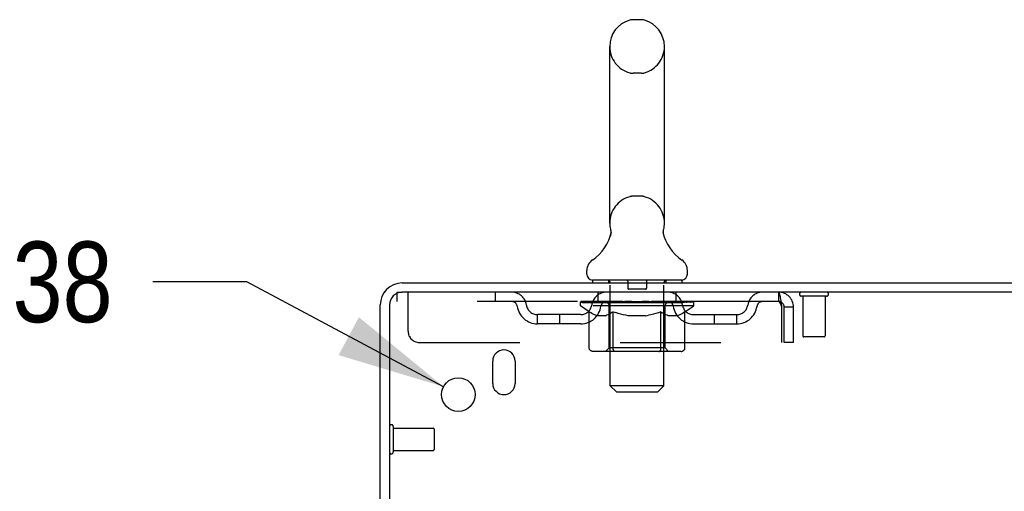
# Model space of a CAD drawing. Header units: inches. Extents: x 0 to 204, y 0 to 132.
# Tile 109 of 112: x 110 to 121, y 87 to 92. Entities that reach past the tile are written whole.
import ezdxf

# ---------------------------------------------------------------- set-up
doc = ezdxf.new("R2010")
doc.units = ezdxf.units.IN
doc.header["$LTSCALE"] = 11.243375
doc.header["$MEASUREMENT"] = 0
doc.linetypes.add('HIDDEN', pattern=[0.2, 0.1, -0.1])
doc.layers.get('0').update_dxf_attribs({"linetype": 'CONTINUOUS'})
doc.layers.add('DEFAULT_2', color=8, linetype='HIDDEN')
doc.layers.add('DIMENSIONS', color=7, linetype='CONTINUOUS')
doc.styles.get("Standard").update_dxf_attribs({"font": 'arial.ttf'})
doc.styles.add('TEXTSTYLE_1', font='gdt', dxfattribs={"width": 0.8})
doc.dimstyles.new('DIMSTYLE_2', dxfattribs={"dimtxt": 0.901875, "dimasz": 1.2025, "dimexe": 0.09, "dimexo": 0.07, "dimgap": 0.09, "dimtad": 0, "dimtih": 1, "dimtoh": 1, "dimzin": 4, "dimdsep": 46, "dimtxsty": 'Standard', "dimblk": '_FILLED', "dimblk1": '_FILLED', "dimblk2": '_FILLED', "dimcen": 0.09, "dimadec": 3, "dimazin": 1, "dimtfac": 1, "dimtdec": 3, "dimtofl": 0, "dimtmove": 0, "dimatfit": 1, "dimldrblk": '_FILLED', "dimfxl": 0, "dimtolj": 1, "dimtzin": 4, "dimarcsym": 0})

# ---------------------------------------------------------------- blocks, each defined once
blk = doc.blocks.new('_FILLED')
at = {"color": 0, "linetype": 'ByBlock'}
blk.add_solid([(0, 0), (-1, 0.2), (-1, -0.2)], dxfattribs=at)
blk = doc.blocks.new('*D23')
at = {"layer": 'DIMENSIONS', "color": 2, "linetype": 'Continuous'}
for p, q in [((112.937, 89.301), (111.885, 89.301)), ((115.137, 88.128), (112.937, 89.301))]:
    blk.add_line(p, q, dxfattribs=at)
at = {"layer": 'DIMENSIONS', "color": 2, "linetype": 'Continuous', "xscale": 1.2025, "yscale": 1.2025, "zscale": 1.2025, "rotation": 331.9294778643}
blk.add_blockref('_FILLED', (115.137, 88.128), dxfattribs=at)
at = {"layer": 'DIMENSIONS', "color": 2, "linetype": 'Continuous', "insert": (111.434, 89.752), "char_height": 0.90187, "width": 2.95261, "attachment_point": 3, "line_spacing_factor": 0.9, "style": 'TEXTSTYLE_1'}
blk.add_mtext('{\\fgdt;n}\\fArial;.38', dxfattribs=at)

msp = doc.modelspace()

# ---------------------------------------------------------------- linework, layer by layer
at = {"color": 7, "linetype": 'Continuous'}
for p, q in [((117.346, 92.235), (117.259, 92.235)), ((116.996, 89.96), (116.996, 91.935)), ((117.608, 89.96), (117.608, 91.935)), ((117.003, 89.817), (117.001, 89.812)), ((117.597, 89.871), (117.598, 89.876)), ((117.597, 89.866), (117.597, 89.871)), ((117.597, 89.861), (117.597, 89.866)), ((117.597, 89.856), (117.597, 89.861)), ((117.597, 89.851), (117.597, 89.856)), ((117.597, 89.846), (117.597, 89.851)), ((117.598, 89.841), (117.597, 89.846)), ((117.598, 89.876), (117.599, 89.881)), ((117.598, 89.836), (117.598, 89.841)), ((117.599, 89.831), (117.598, 89.836)), ((117.599, 89.886), (117.6, 89.89)), ((117.6, 89.827), (117.599, 89.831)), ((117.601, 89.823), (117.6, 89.827)), ((116.74, 89.389), (116.74, 89.428)), ((117.865, 89.389), (117.865, 89.428)), ((116.802, 89.32), (116.802, 89.29)), ((117.802, 89.32), (116.802, 89.32)), ((117.802, 89.32), (117.802, 89.29))]:
    msp.add_line(p, q, dxfattribs=at)
at = {"color": 3, "linetype": 'Continuous'}
for p, q in [((114.674, 89.29), (132.375, 89.29)), ((132.337, 89.186), (114.674, 89.186)), ((114.427, 85.894), (114.427, 89.043)), ((114.531, 89.043), (114.531, 85.882)), ((115.687, 88.165), (115.687, 88.415)), ((115.937, 88.415), (115.937, 88.165))]:
    msp.add_line(p, q, dxfattribs=at)
at = {"color": 7, "linetype": 'Continuous'}
for points in [[(117.005, 89.89), (117.006, 89.886), (117.006, 89.881), (117.007, 89.876), (117.008, 89.871), (117.008, 89.866), (117.008, 89.861), (117.008, 89.856), (117.008, 89.851), (117.008, 89.846), (117.007, 89.841), (117.007, 89.836), (117.006, 89.832), (117.005, 89.827), (117.004, 89.822), (117.003, 89.817)], [(117.599, 89.881), (117.599, 89.886), (117.6, 89.89)]]:
    msp.add_lwpolyline(points, dxfattribs=at)
at = {"color": 3, "linetype": 'Continuous'}
msp.add_circle((115.302, 88.04), 0.188, dxfattribs=at)
at = {"color": 7, "linetype": 'Continuous'}
for centre, radius, start, end in [((117.302, 91.935), 0.306, 105.6303, 180), ((117.259, 92.091), 0.144, 90, 105.6303), ((117.346, 92.091), 0.144, 74.3697, 90), ((117.302, 91.935), 0.306, 0, 74.3697), ((117.302, 89.96), 0.306, 180, 193.2053), ((117.302, 89.96), 0.306, 346.7947, 360), ((116.505, 89.976), 0.523, 304.6624, 347.2389), ((118.1, 89.976), 0.523, 192.7611, 235.3376), ((116.884, 89.428), 0.144, 124.6624, 180), ((117.721, 89.428), 0.144, 360, 55.3376), ((116.809, 89.389), 0.069, 180, 265), ((117.796, 89.389), 0.069, 275, 360)]:
    msp.add_arc(centre, radius, start, end, dxfattribs=at)
at = {"color": 3, "linetype": 'Continuous'}
for centre, radius, start, end in [((114.674, 89.043), 0.246, 90, 180), ((114.674, 89.043), 0.142, 90, 180), ((115.812, 88.415), 0.125, 0, 180), ((115.812, 88.165), 0.125, 180, 360)]:
    msp.add_arc(centre, radius, start, end, dxfattribs=at)
at = {"layer": 'DEFAULT_2', "color": 8, "linetype": 'HIDDEN'}
for p, q in [((117.346, 91.635), (117.259, 91.635)), ((117.346, 90.26), (117.259, 90.26)), ((116.982, 89.32), (116.982, 89.29)), ((117.002, 88.139), (117.002, 89.29)), ((117.197, 89.31), (117.197, 89.23)), ((117.407, 89.31), (117.407, 89.23)), ((117.602, 88.139), (117.602, 89.29)), ((117.622, 89.32), (117.622, 89.29)), ((114.615, 89.186), (114.615, 89.082)), ((114.615, 89.186), (114.674, 89.186)), ((114.74, 88.748), (114.74, 89.186)), ((115.715, 89.186), (115.715, 89.082)), ((116.865, 89.082), (116.865, 89.186)), ((117.397, 89.22), (117.207, 89.22)), ((117.74, 89.082), (117.74, 89.186)), ((118.885, 89.186), (118.885, 89.082)), ((118.888, 89.185), (118.885, 89.186)), ((119.423, 89.143), (119.139, 89.143)), ((119.157, 89.143), (119.157, 88.696)), ((119.405, 89.143), (119.405, 88.696)), ((118.885, 89.082), (114.615, 89.082)), ((116.669, 89.035), (116.669, 89.075)), ((116.669, 89.075), (116.976, 89.075)), ((116.766, 88.967), (116.669, 89.035)), ((117.936, 89.035), (116.669, 89.035)), ((116.67, 89.075), (116.67, 89.079)), ((116.791, 89.078), (116.67, 89.079)), ((116.679, 89.075), (116.679, 89.082)), ((116.688, 89.072), (116.688, 89.075)), ((116.688, 89.072), (117.917, 89.072)), ((116.696, 89.072), (116.696, 89.075)), ((116.697, 89.072), (116.697, 89.075)), ((116.707, 89.075), (116.707, 89.082)), ((116.724, 89.072), (116.724, 89.075)), ((116.726, 89.072), (116.726, 89.075)), ((116.754, 89.075), (116.754, 89.082)), ((116.769, 89.072), (116.769, 89.075)), ((116.771, 89.072), (116.771, 89.075)), ((116.791, 89.075), (116.791, 89.078)), ((116.817, 89.075), (116.817, 89.082)), ((116.819, 89.072), (116.819, 89.075)), ((116.819, 89.072), (116.819, 89.075)), ((116.822, 89.072), (116.822, 89.075)), ((116.83, 89.072), (116.83, 89.075)), ((116.83, 89.072), (116.83, 89.075)), ((116.833, 89.072), (116.833, 89.075)), ((116.836, 89.072), (116.836, 89.076)), ((116.841, 89.072), (116.841, 89.075)), ((116.855, 89.072), (116.855, 89.075)), ((116.873, 89.072), (116.873, 89.075)), ((116.874, 89.072), (116.874, 89.077)), ((116.894, 89.072), (116.894, 89.075)), ((116.894, 89.072), (116.894, 89.075)), ((116.895, 89.075), (116.895, 89.082)), ((116.905, 89.072), (116.905, 89.075)), ((116.909, 89.072), (116.909, 89.075)), ((116.919, 89.072), (116.919, 89.075)), ((116.93, 89.072), (116.93, 89.079)), ((116.945, 89.072), (116.945, 89.075)), ((116.948, 89.072), (116.948, 89.075)), ((116.976, 89.072), (116.976, 89.075)), ((117.043, 89.075), (116.981, 89.075)), ((116.986, 89.075), (116.986, 89.082)), ((116.99, 88.563), (116.99, 89.032)), ((116.993, 89.072), (116.993, 89.075)), ((116.997, 89.072), (116.997, 89.075)), ((117.003, 89.072), (117.003, 89.08)), ((117.007, 89.072), (117.007, 89.075)), ((117.018, 89.072), (117.018, 89.075)), ((117.043, 89.072), (117.043, 89.075)), ((117.117, 89.075), (117.058, 89.075)), ((117.079, 89.072), (117.079, 89.075)), ((117.086, 89.075), (117.086, 89.082)), ((117.09, 89.072), (117.09, 89.075)), ((117.092, 89.072), (117.092, 89.081)), ((117.095, 89.072), (117.095, 89.075)), ((117.102, 89.072), (117.102, 89.075)), ((117.117, 89.072), (117.117, 89.075)), ((117.198, 89.075), (117.143, 89.075)), ((117.157, 89.072), (117.157, 89.075)), ((117.188, 89.075), (117.302, 89.082)), ((117.193, 89.075), (117.193, 89.082)), ((117.193, 89.081), (117.193, 89.082)), ((117.193, 89.075), (117.193, 89.081)), ((117.193, 89.072), (117.193, 89.075)), ((117.197, 89.072), (117.197, 89.075)), ((117.198, 89.072), (117.198, 89.075)), ((117.198, 89.072), (117.198, 89.075)), ((117.282, 89.075), (117.233, 89.075)), ((117.239, 89.072), (117.239, 89.075)), ((117.282, 89.072), (117.282, 89.075)), ((117.3, 89.075), (117.3, 89.075)), ((117.3, 89.072), (117.3, 89.075)), ((117.3, 89.072), (117.3, 89.075)), ((117.302, 89.075), (117.302, 89.082)), ((117.302, 89.082), (117.417, 89.075)), ((117.305, 89.072), (117.305, 89.075)), ((117.305, 89.072), (117.305, 89.075)), ((117.305, 89.075), (117.305, 89.075)), ((117.323, 89.072), (117.323, 89.075)), ((117.323, 89.075), (117.372, 89.075)), ((117.366, 89.072), (117.366, 89.075)), ((117.407, 89.072), (117.407, 89.075)), ((117.407, 89.072), (117.407, 89.075)), ((117.407, 89.075), (117.462, 89.075)), ((117.408, 89.072), (117.408, 89.075)), ((117.412, 89.075), (117.412, 89.082)), ((117.412, 89.081), (117.412, 89.082)), ((117.412, 89.075), (117.412, 89.081)), ((117.412, 89.072), (117.412, 89.075)), ((117.448, 89.072), (117.448, 89.075)), ((117.488, 89.072), (117.488, 89.075)), ((117.488, 89.075), (117.547, 89.075)), ((117.503, 89.072), (117.503, 89.075)), ((117.51, 89.072), (117.51, 89.075)), ((117.513, 89.072), (117.513, 89.081)), ((117.515, 89.072), (117.515, 89.075)), ((117.519, 89.075), (117.519, 89.082)), ((117.526, 89.072), (117.526, 89.075)), ((117.562, 89.072), (117.562, 89.075)), ((117.562, 89.075), (117.624, 89.075)), ((117.587, 89.072), (117.587, 89.075)), ((117.597, 89.072), (117.597, 89.075)), ((117.602, 89.072), (117.602, 89.08)), ((117.608, 89.072), (117.608, 89.075)), ((117.612, 89.072), (117.612, 89.075)), ((117.615, 88.563), (117.615, 89.032)), ((117.619, 89.075), (117.619, 89.082)), ((117.629, 89.072), (117.629, 89.075)), ((117.629, 89.075), (117.831, 89.075)), ((117.657, 89.072), (117.657, 89.075)), ((117.66, 89.072), (117.66, 89.075)), ((117.675, 89.072), (117.675, 89.079)), ((117.686, 89.072), (117.686, 89.075)), ((117.696, 89.072), (117.696, 89.075)), ((117.7, 89.072), (117.7, 89.075)), ((117.71, 89.075), (117.71, 89.082)), ((117.711, 89.072), (117.711, 89.075)), ((117.711, 89.072), (117.711, 89.075)), ((117.731, 89.072), (117.731, 89.077)), ((117.732, 89.072), (117.732, 89.075)), ((117.75, 89.072), (117.75, 89.075)), ((117.764, 89.072), (117.764, 89.075)), ((117.769, 89.072), (117.769, 89.076)), ((117.772, 89.072), (117.772, 89.075)), ((117.775, 89.072), (117.775, 89.075)), ((117.775, 89.072), (117.775, 89.075)), ((117.783, 89.072), (117.783, 89.075)), ((117.785, 89.072), (117.785, 89.075)), ((117.786, 89.072), (117.786, 89.075)), ((117.788, 89.075), (117.788, 89.082)), ((117.834, 89.072), (117.834, 89.075)), ((117.836, 89.072), (117.836, 89.075)), ((117.836, 88.965), (117.936, 89.035)), ((117.851, 89.075), (117.851, 89.082)), ((117.879, 89.072), (117.879, 89.075)), ((117.881, 89.072), (117.881, 89.075)), ((117.898, 89.075), (117.898, 89.082)), ((117.908, 89.072), (117.908, 89.075)), ((117.909, 89.072), (117.909, 89.075)), ((117.917, 89.072), (117.917, 89.075)), ((117.926, 89.075), (117.926, 89.082)), ((117.936, 89.035), (117.936, 89.082)), ((118.918, 89.019), (118.918, 88.623)), ((118.948, 88.623), (118.948, 89.019)), ((119.052, 89.019), (118.948, 89.019)), ((119.052, 88.623), (119.052, 89.019)), ((116.188, 88.831), (116.188, 88.935)), ((116.671, 88.935), (116.188, 88.935)), ((116.438, 88.831), (116.438, 88.935)), ((116.766, 88.56), (116.766, 88.967)), ((116.766, 88.967), (116.781, 88.957)), ((116.796, 88.948), (116.781, 88.957)), ((116.81, 88.94), (116.796, 88.948)), ((116.825, 88.933), (116.81, 88.94)), ((116.839, 88.928), (116.825, 88.934)), ((116.853, 88.923), (116.839, 88.928)), ((116.947, 88.923), (116.853, 88.923)), ((116.947, 88.923), (116.961, 88.928)), ((116.976, 88.933), (116.961, 88.928)), ((116.99, 88.94), (116.975, 88.933)), ((117.004, 88.948), (116.99, 88.94)), ((117.019, 88.957), (117.004, 88.948)), ((117.034, 88.967), (117.019, 88.957)), ((117.034, 88.56), (117.034, 88.967)), ((117.034, 88.967), (117.063, 88.957)), ((117.092, 88.948), (117.063, 88.957)), ((117.12, 88.94), (117.091, 88.948)), ((117.148, 88.934), (117.119, 88.94)), ((117.176, 88.928), (117.148, 88.934)), ((117.203, 88.923), (117.176, 88.928)), ((117.401, 88.923), (117.203, 88.923)), ((117.401, 88.923), (117.429, 88.928)), ((117.457, 88.933), (117.429, 88.928)), ((117.484, 88.94), (117.456, 88.933)), ((117.512, 88.948), (117.484, 88.94)), ((117.54, 88.956), (117.512, 88.948)), ((117.569, 88.966), (117.54, 88.956)), ((117.569, 88.56), (117.569, 88.966)), ((117.569, 88.966), (117.583, 88.956)), ((117.597, 88.948), (117.583, 88.956)), ((117.611, 88.94), (117.597, 88.948)), ((117.624, 88.934), (117.61, 88.94)), ((117.638, 88.928), (117.624, 88.934)), ((117.651, 88.923), (117.638, 88.928)), ((117.755, 88.923), (117.651, 88.923)), ((117.755, 88.923), (117.768, 88.928)), ((117.782, 88.934), (117.768, 88.928)), ((117.795, 88.94), (117.782, 88.933)), ((117.809, 88.948), (117.795, 88.94)), ((117.823, 88.956), (117.809, 88.947)), ((117.836, 88.965), (117.822, 88.956)), ((117.836, 88.56), (117.836, 88.965)), ((117.934, 88.935), (118.417, 88.935)), ((118.167, 88.831), (118.167, 88.935)), ((118.417, 88.831), (118.417, 88.935)), ((116.671, 88.831), (116.188, 88.831)), ((117.934, 88.831), (118.417, 88.831)), ((119.395, 88.686), (119.167, 88.686)), ((114.865, 88.623), (118.918, 88.623)), ((119.052, 88.623), (118.948, 88.623)), ((117.794, 88.523), (116.809, 88.523)), ((116.99, 88.563), (116.95, 88.523)), ((117.615, 88.563), (116.99, 88.563)), ((117.547, 88.523), (117.55, 88.524)), ((117.555, 88.526), (117.558, 88.528)), ((117.558, 88.528), (117.56, 88.53)), ((117.615, 88.563), (117.655, 88.523)), ((117.071, 88.07), (117.002, 88.139)), ((117.602, 88.139), (117.002, 88.139)), ((117.533, 88.07), (117.602, 88.139)), ((117.071, 88.07), (117.533, 88.07)), ((114.574, 87.682), (114.574, 87.398)), ((114.574, 87.664), (115.021, 87.664)), ((115.031, 87.654), (115.031, 87.426)), ((114.574, 87.416), (115.021, 87.416))]:
    msp.add_line(p, q, dxfattribs=at)
for points in [[(118.888, 89.185), (118.89, 89.181), (118.893, 89.176), (118.895, 89.169), (118.897, 89.16), (118.9, 89.149), (118.902, 89.137), (118.904, 89.123), (118.907, 89.107), (118.909, 89.091), (118.911, 89.074), (118.914, 89.056), (118.916, 89.037), (118.918, 89.019)], [(118.893, 89.078), (118.89, 89.08), (118.888, 89.081), (118.885, 89.082)], [(118.893, 89.078), (118.895, 89.075), (118.897, 89.072), (118.9, 89.068), (118.902, 89.063), (118.904, 89.058), (118.907, 89.052), (118.909, 89.046), (118.911, 89.039), (118.914, 89.033), (118.916, 89.026), (118.918, 89.019)], [(116.809, 88.523), (116.804, 88.524), (116.799, 88.524), (116.794, 88.526), (116.789, 88.528), (116.784, 88.53), (116.78, 88.533), (116.776, 88.537), (116.773, 88.541), (116.77, 88.545), (116.768, 88.55), (116.767, 88.555), (116.766, 88.56)], [(117.055, 88.523), (117.052, 88.524), (117.05, 88.524), (117.047, 88.526), (117.045, 88.528), (117.043, 88.53), (117.041, 88.533), (117.039, 88.537), (117.037, 88.541), (117.036, 88.545), (117.035, 88.55), (117.034, 88.555), (117.034, 88.56)], [(117.55, 88.524), (117.553, 88.524), (117.555, 88.526)], [(117.56, 88.53), (117.562, 88.533), (117.564, 88.537), (117.566, 88.541), (117.567, 88.545)], [(117.562, 88.533), (117.564, 88.537), (117.566, 88.541)], [(117.567, 88.545), (117.568, 88.55), (117.569, 88.555), (117.569, 88.56)], [(117.568, 88.55), (117.569, 88.555), (117.569, 88.56)], [(117.794, 88.523), (117.799, 88.524), (117.804, 88.524), (117.809, 88.526), (117.814, 88.528), (117.818, 88.53), (117.823, 88.533), (117.827, 88.537), (117.83, 88.541), (117.833, 88.545), (117.835, 88.55), (117.836, 88.555), (117.836, 88.56)]]:
    msp.add_lwpolyline(points, dxfattribs=at)
for centre, radius, start, end in [((117.302, 91.935), 0.306, 180, 254.3697), ((117.302, 91.935), 0.306, 285.6303, 360), ((117.259, 91.779), 0.144, 254.3697, 270), ((117.346, 91.779), 0.144, 270, 285.6303), ((117.302, 89.96), 0.306, 105.6303, 180), ((117.259, 90.116), 0.144, 90, 105.6303), ((117.346, 90.116), 0.144, 74.3697, 90), ((117.302, 89.96), 0.306, 0, 74.3697), ((116.809, 89.389), 0.069, 265, 270), ((116.972, 89.29), 0.03, 0, 90), ((117.187, 89.31), 0.01, 0, 90), ((117.417, 89.31), 0.01, 90, 180), ((117.632, 89.29), 0.03, 90, 180), ((117.796, 89.389), 0.069, 270, 275), ((115.899, 89.019), 0.167, 8.0716, 90), ((116.96, 89.019), 0.167, 90, 171.9284), ((117.207, 89.23), 0.01, 180, 270), ((117.397, 89.23), 0.01, 270, 360), ((117.645, 89.019), 0.167, 8.0716, 90), ((118.706, 89.019), 0.167, 90, 171.9284), ((118.885, 89.019), 0.167, 0, 90), ((119.139, 89.164), 0.0215, 90, 270), ((119.423, 89.164), 0.0215, 270, 90), ((115.899, 89.019), 0.0625, 7.9863, 90), ((116.188, 89.06), 0.229, 187.9863, 270), ((116.188, 89.06), 0.125, 188.0716, 270), ((116.671, 89.06), 0.125, 270, 351.9284), ((116.671, 89.06), 0.229, 270, 352.0137), ((116.96, 89.019), 0.0625, 90, 172.0137), ((116.95, 89.032), 0.0398, 0, 90), ((117.655, 89.032), 0.0398, 90, 180), ((117.645, 89.019), 0.0625, 7.9863, 90), ((117.934, 89.06), 0.229, 187.9863, 270), ((117.934, 89.06), 0.125, 188.0716, 270), ((118.417, 89.06), 0.125, 270, 351.9284), ((118.417, 89.06), 0.229, 270, 352.0137), ((118.706, 89.019), 0.0625, 90, 172.0137), ((118.885, 89.019), 0.063, 0, 90), ((114.865, 88.748), 0.125, 180, 270), ((119.167, 88.696), 0.01, 180, 270), ((119.395, 88.696), 0.01, 270, 360), ((114.553, 87.682), 0.0215, 0, 180), ((115.021, 87.654), 0.01, 0, 90), ((114.553, 87.398), 0.0215, 180, 360), ((115.021, 87.426), 0.01, 270, 360)]:
    msp.add_arc(centre, radius, start, end, dxfattribs=at)
for centre, major_axis, ratio, start_param, end_param in [((117.302, 89.082), (0.633, 0.007), 0.05963, 9.249616, 9.431313), ((117.302, 89.082), (0.633, 0), 0.060556, -3.083241, -2.96706), ((117.302, 89.082), (0.633, 0.013), 0.05688, 2.791345, 2.965878), ((116.694, 89.07), (0.198, -0.002), 0.05963, 0.605815, 1.645666), ((116.625, 89.07), (0.198, 0.002), 0.05963, 0.25549, 1.295341), ((117.302, 89.082), (0.633, -0.007), 0.05963, -2.96643, -2.791898), ((116.625, 89.063), (0.198, 0.004), 0.05688, 1.20151, 1.294789), ((116.694, 89.063), (0.198, 0), 0.060556, 1.551758, 1.645036), ((116.649, 89.063), (0.198, 0.002), 0.05963, 1.170259, 1.376596), ((116.695, 89.065), (0.164, 0.002), 0.05963, 1.065228, 1.614276), ((116.675, 89.065), (0.164, 0.003), 0.05688, 0.890143, 1.43919), ((116.733, 89.065), (0.164, 0), 0.060556, 1.240391, 1.789438), ((117.302, 89.082), (0.633, 0.019), 0.052395, 2.616403, 2.790936), ((116.756, 89.07), (0.198, -0.004), 0.05688, 0.7809, 1.820751), ((116.621, 89.07), (0.198, 0.004), 0.05688, 0.080405, 1.120256), ((117.302, 89.082), (0.633, -0.013), 0.05688, -2.791345, -2.616812), ((116.621, 89.063), (0.198, 0.006), 0.052395, 1.026568, 1.119847), ((116.756, 89.063), (0.198, -0.002), 0.05963, 1.72692, 1.820198), ((116.674, 89.065), (0.164, 0.005), 0.052395, 0.715201, 1.264248), ((116.788, 89.065), (0.164, -0.002), 0.05963, 1.415553, 1.9646), ((117.302, 89.082), (0.633, 0.025), 0.046319, 2.441654, 2.616187), ((116.835, 89.07), (0.198, -0.006), 0.052395, 0.955842, 1.995693), ((116.638, 89.07), (0.198, 0.006), 0.052395, -0.094537, 0.945314), ((117.302, 89.082), (0.633, -0.019), 0.052395, -2.616403, -2.44187), ((116.638, 89.063), (0.198, 0.008), 0.046319, 0.851819, 0.945098), ((116.835, 89.063), (0.198, -0.004), 0.05688, 1.902006, 1.995284), ((116.693, 89.065), (0.164, 0.006), 0.046319, 0.540452, 1.089499), ((116.86, 89.065), (0.164, -0.003), 0.05688, 1.590638, 2.139686), ((116.649, 89.07), (0.198, 0), 0.060556, 0.430652, 0.777569), ((117.302, 89.082), (0.633, 0.029), 0.038841, 2.267123, 2.441656), ((116.929, 89.07), (0.198, -0.008), 0.046319, 1.130591, 2.170442), ((117.302, 89.082), (0.633, -0.025), 0.046319, -2.441654, -2.267121), ((116.675, 89.07), (0.198, 0.008), 0.046319, -0.269286, 0.770565), ((116.675, 89.063), (0.198, 0.009), 0.038841, 0.677289, 0.770567), ((116.929, 89.063), (0.198, -0.006), 0.052395, 2.076947, 2.170226), ((116.73, 89.065), (0.164, 0.008), 0.038841, 0.365921, 0.914969), ((116.944, 89.065), (0.164, -0.005), 0.052395, 1.76558, 2.314627), ((117.302, 89.082), (0.633, 0.033), 0.030195, 2.09281, 2.267343), ((117.034, 89.07), (0.198, -0.009), 0.038841, 1.305122, 2.344973), ((117.302, 89.082), (0.633, -0.029), 0.038841, -2.267123, -2.092591), ((116.732, 89.07), (0.198, 0.009), 0.038841, -0.443817, 0.596034), ((116.732, 89.063), (0.198, 0.01), 0.030195, 0.502975, 0.596254), ((117.034, 89.063), (0.198, -0.008), 0.046319, 2.251696, 2.344975), ((116.784, 89.065), (0.164, 0.009), 0.030195, 0.191608, 0.740655), ((117.04, 89.065), (0.164, -0.006), 0.046319, 1.940329, 2.489376), ((116.805, 89.07), (0.198, 0.01), 0.030195, -0.61813, 0.421721), ((117.302, 89.082), (0.633, 0.036), 0.020645, 1.918687, 2.09322), ((117.147, 89.07), (0.198, -0.01), 0.030195, 1.479435, 2.519286), ((117.302, 89.082), (0.633, -0.033), 0.030195, -2.09281, -1.918277), ((116.805, 89.063), (0.198, 0.011), 0.020645, 0.328852, 0.422131), ((117.147, 89.063), (0.198, -0.009), 0.038841, 2.426227, 2.519505), ((116.854, 89.065), (0.164, 0.009), 0.020645, 0.017485, 0.566532), ((117.143, 89.065), (0.164, -0.008), 0.038841, 2.11486, 2.663907), ((116.894, 89.07), (0.198, 0.011), 0.020645, -0.792253, 0.247598), ((117.302, 89.082), (0.633, 0.038), 0.010478, 1.744704, 1.919237), ((117.264, 89.07), (0.198, -0.011), 0.020645, 1.653558, 2.693409), ((117.302, 89.082), (0.633, -0.036), 0.020645, -1.918687, -1.744154), ((116.894, 89.063), (0.198, 0.012), 0.010478, 0.154869, 0.248148), ((117.264, 89.063), (0.198, -0.01), 0.030195, 2.60054, 2.693819), ((116.938, 89.065), (0.164, 0.01), 0.010478, 6.126688, 6.675735), ((117.251, 89.065), (0.164, -0.009), 0.030195, 2.289173, 2.83822), ((116.995, 89.07), (0.198, 0.012), 0.010478, -0.966236, -0.000846), ((117.383, 89.07), (0.198, -0.012), 0.010478, 1.827541, 2.867392), ((117.302, 89.082), (0.633, -0.038), 0.010478, -1.744704, -1.570171), ((117.383, 89.063), (0.198, -0.011), 0.020645, 2.774664, 2.867942), ((117.361, 89.065), (0.164, -0.009), 0.020645, 2.463296, 3.012344), ((117.222, 89.07), (0.198, 0.012), 0.010478, 0.274201, 1.314052), ((117.136, 89.065), (0.164, 0.01), 0.010478, -0.000483, 0.504314), ((117.105, 89.063), (0.198, 0.012), 0.010478, 0.099668, 0.192946), ((117.302, 89.082), (0.633, 0.038), 0.010478, -1.571421, -1.396888), ((117.5, 89.063), (0.198, -0.012), 0.010478, 2.948646, 3.041925), ((117.469, 89.065), (0.164, -0.01), 0.010478, 2.637279, 3.142076), ((117.341, 89.07), (0.198, 0.011), 0.020645, 0.448184, 1.488034), ((117.244, 89.065), (0.164, 0.009), 0.020645, 0.129249, 0.678296), ((117.222, 89.063), (0.198, 0.011), 0.020645, 0.273651, 0.366929), ((117.302, 89.082), (0.633, 0.036), 0.020645, -1.397439, -1.222906), ((117.302, 89.082), (0.633, -0.038), 0.010478, 1.222355, 1.396888), ((117.61, 89.07), (0.198, -0.012), 0.010478, -3.140747, -2.175357), ((117.458, 89.07), (0.198, 0.01), 0.030195, 0.622307, 1.662158), ((117.354, 89.065), (0.164, 0.009), 0.030195, 0.303372, 0.852419), ((117.667, 89.065), (0.164, -0.01), 0.010478, 2.749043, 3.29809), ((117.711, 89.07), (0.198, -0.011), 0.020645, 2.893995, 3.933846), ((117.341, 89.063), (0.198, 0.01), 0.030195, 0.447774, 0.541052), ((117.711, 89.063), (0.198, -0.012), 0.010478, 2.893445, 2.986723), ((117.302, 89.082), (0.633, 0.033), 0.030195, -1.223315, -1.048783), ((117.302, 89.082), (0.633, -0.036), 0.020645, 1.048373, 1.222906), ((117.571, 89.07), (0.198, 0.009), 0.038841, 0.79662, 1.836471), ((117.462, 89.065), (0.164, 0.008), 0.038841, 0.477686, 1.026733), ((117.751, 89.065), (0.164, -0.009), 0.020645, 2.57506, 3.124108), ((117.8, 89.07), (0.198, -0.01), 0.030195, 2.719872, 3.759723), ((117.676, 89.07), (0.198, 0.008), 0.046319, 0.971151, 2.011002), ((117.458, 89.063), (0.198, 0.009), 0.038841, 0.622087, 0.715366), ((117.8, 89.063), (0.198, -0.011), 0.020645, 2.719462, 2.812741), ((117.302, 89.082), (0.633, 0.029), 0.038841, -1.049002, -0.874469), ((117.302, 89.082), (0.633, -0.033), 0.030195, 0.87425, 1.048783), ((117.565, 89.065), (0.164, 0.006), 0.046319, 0.652216, 1.201263), ((117.77, 89.07), (0.198, 0.006), 0.052395, 1.1459, 2.185751), ((117.821, 89.065), (0.164, -0.009), 0.030195, 2.400937, 2.949985), ((117.873, 89.07), (0.198, -0.009), 0.038841, 2.545558, 3.585409), ((117.661, 89.065), (0.164, 0.005), 0.052395, 0.826965, 1.376012), ((117.571, 89.063), (0.198, 0.008), 0.046319, 0.796618, 0.889896), ((117.873, 89.063), (0.198, -0.01), 0.030195, 2.545339, 2.638617), ((117.849, 89.07), (0.198, 0.004), 0.05688, 1.320842, 2.360692), ((117.302, 89.082), (0.633, 0.025), 0.046319, -0.874471, -0.699939), ((117.302, 89.082), (0.633, -0.029), 0.038841, 0.699936, 0.874469), ((117.93, 89.07), (0.198, -0.008), 0.046319, 2.371028, 3.410879), ((117.875, 89.065), (0.164, -0.008), 0.038841, 2.226624, 2.775671), ((117.911, 89.07), (0.198, 0.002), 0.05963, 1.495927, 2.535778), ((117.745, 89.065), (0.164, 0.003), 0.05688, 1.001907, 1.550954), ((117.967, 89.07), (0.198, -0.006), 0.052395, 2.196279, 3.23613), ((117.676, 89.063), (0.198, 0.006), 0.052395, 0.971367, 1.064645), ((117.912, 89.065), (0.164, -0.006), 0.046319, 2.052093, 2.601141), ((117.93, 89.063), (0.198, -0.009), 0.038841, 2.371026, 2.464304), ((117.956, 89.07), (0.198, 0), 0.060556, 1.671089, 2.71094), ((117.984, 89.07), (0.198, -0.004), 0.05688, 2.021337, 3.061188), ((117.302, 89.082), (0.633, 0.019), 0.052395, -0.699723, -0.52519), ((117.302, 89.082), (0.633, -0.025), 0.046319, 0.525406, 0.699939), ((117.98, 89.07), (0.198, -0.002), 0.05963, 1.846251, 2.886102), ((117.817, 89.065), (0.164, 0.002), 0.05963, 1.176993, 1.72604), ((117.931, 89.065), (0.164, -0.005), 0.052395, 1.877344, 2.426392), ((117.872, 89.065), (0.164, 0), 0.060556, 1.352155, 1.901202), ((117.93, 89.065), (0.164, -0.003), 0.05688, 1.702402, 2.25145), ((117.91, 89.065), (0.164, -0.002), 0.05963, 1.527317, 2.076364), ((117.77, 89.063), (0.198, 0.004), 0.05688, 1.146309, 1.239587), ((117.967, 89.063), (0.198, -0.008), 0.046319, 2.196495, 2.289773), ((117.302, 89.082), (0.633, 0.013), 0.05688, -0.524781, -0.350248), ((117.302, 89.082), (0.633, -0.019), 0.052395, 0.350657, 0.52519), ((117.849, 89.063), (0.198, 0.002), 0.05963, 1.321394, 1.414673), ((117.984, 89.063), (0.198, -0.006), 0.052395, 2.021746, 2.115024), ((117.302, 89.082), (0.633, 0.007), 0.05963, -0.349695, -0.175162), ((117.302, 89.082), (0.633, -0.013), 0.05688, 0.175715, 0.350248), ((117.911, 89.063), (0.198, 0), 0.060556, 1.496556, 1.589835), ((117.98, 89.063), (0.198, -0.004), 0.05688, 1.846804, 1.940083), ((117.956, 89.063), (0.198, -0.002), 0.05963, 1.671719, 1.764997), ((117.302, 89.082), (0.633, 0), 0.060556, -0.174533, 0), ((117.302, 89.082), (0.633, -0.007), 0.05963, 0.000629, 0.175162)]:
    msp.add_ellipse(centre, major_axis=major_axis, ratio=ratio, start_param=start_param, end_param=end_param, dxfattribs=at)

# ---------------------------------------------------------------- dimensions: what is measured, and where the dimension line sits
at = {"layer": 'DIMENSIONS', "color": 2, "linetype": 'Continuous'}
dim = msp.add_diameter_dim_2p(p1=(115.1371, 88.1278), p2=(115.4679, 87.9514), text='%%c<>', dimstyle='DIMSTYLE_2', override={"dimpost": '<>'}, dxfattribs=at)
dim.commit()
dim.dimension.update_dxf_attribs({"geometry": '*D23', "text_midpoint": (109.9573, 89.3012), "dimtype": 163})

doc.saveas('drawing.dxf')
